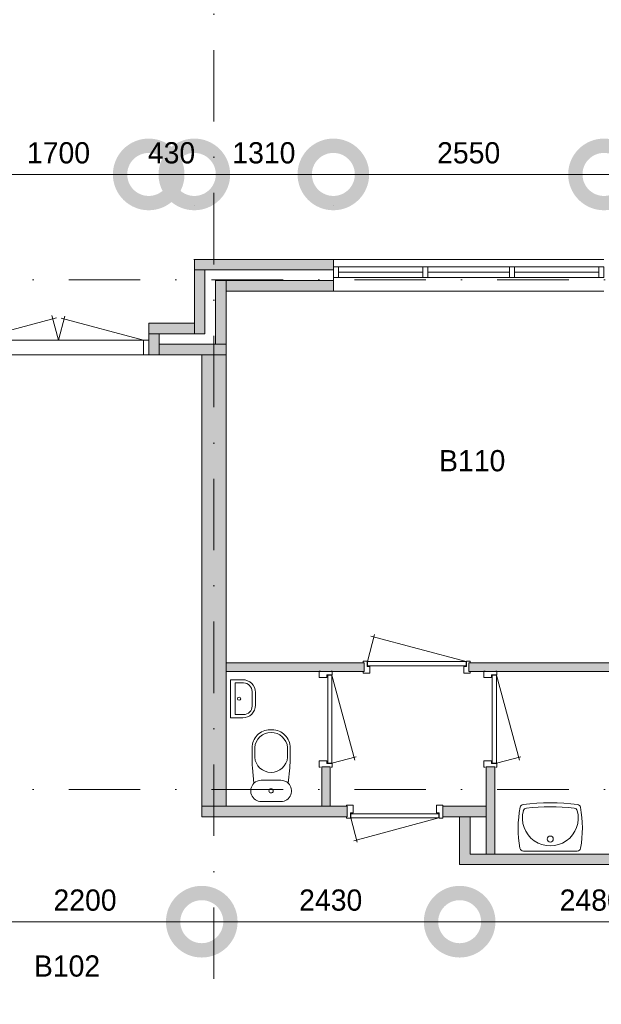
# Model space of a CAD drawing. Header units: millimetres. Extents: x -8493 to 75607, y -3060 to 56340.
# Tile 13 of 35: x 12019 to 17500, y 10669 to 19942. Entities that reach past the tile are written whole.
import ezdxf
from ezdxf.enums import TextEntityAlignment as Align

# ---------------------------------------------------------------- set-up
doc = ezdxf.new("R2010")
doc.units = ezdxf.units.MM
doc.header["$PDMODE"] = 3
doc.header["$PDSIZE"] = 1
doc.linetypes.add('DGN1', pattern=[504.6, 0, -504.6])
doc.linetypes.add('DGN4', pattern=[1345.6, 672.8, -336.4, 0, -336.4])
for name, color, linetype in [('16', 7, 'Continuous'), ('17', 7, 'Continuous'), ('30', 7, 'Continuous'), ('32', 7, 'Continuous'), ('33', 7, 'Continuous'), ('40', 7, 'Continuous'), ('48', 7, 'Continuous'), ('56', 7, 'Continuous'), ('58', 7, 'Continuous'), ('62', 7, 'Continuous')]:
    doc.layers.add(name, color=color, linetype=linetype)
doc.styles.add('dgn003', font='dgn003.shx')
doc.styles.get("Standard").update_dxf_attribs({"font": 'arial.ttf'})
doc.dimstyles.get("Standard").update_dxf_attribs({"dimtxt": 0.18, "dimasz": 0.18, "dimexe": 0.18, "dimexo": 0.0625, "dimgap": 0.09, "dimtad": 0, "dimtih": 1, "dimtoh": 1, "dimdec": 4, "dimzin": 0, "dimdsep": 46, "dimtxsty": 'Standard', "dimcen": 0.09, "dimadec": 0, "dimazin": 0, "dimtfac": 1, "dimtdec": 4, "dimtofl": 0, "dimtmove": 0, "dimatfit": 3, "dimfxl": 1, "dimtolj": 1, "dimtzin": 0, "dimarcsym": 0})

# ---------------------------------------------------------------- blocks, each defined once
blk = doc.blocks.new('830R1036')
at = {"layer": '33', "color": 1, "linetype": 'Continuous', "lineweight": 0}
for p, q in [((108, 868), (322.82, 66.28)), ((108, 38), (336.87, 99.32))]:
    blk.add_line(p, q, dxfattribs=at)
at = {"layer": '33', "color": 92, "linetype": 'Continuous', "lineweight": 13, "true_color": 0x00e100, "flags": 128}
for points in [[(100, 906), (111, 906), (111, 871), (61, 871), (61, 846), (-11, 846), (-11, 906), (0, 906)], [(100, 0), (111, 0), (111, 35), (61, 35), (61, 60), (-11, 60), (-11, 0), (0, 0)]]:
    blk.add_lwpolyline(points, dxfattribs=at)
at = {"layer": '33', "color": 2, "linetype": 'Continuous', "lineweight": 13, "true_color": 0xf0f000, "flags": 128}
blk.add_lwpolyline([(108, 868), (108, 38), (68, 38), (68, 868), (108, 868)], dxfattribs=at)
blk = doc.blocks.new('930L0912')
at = {"layer": '33', "color": 1, "linetype": 'Continuous', "lineweight": 0}
for p, q in [((-968, 98), (-899.56, 353.44)), ((-38, 98), (-936.31, 338.7))]:
    blk.add_line(p, q, dxfattribs=at)
at = {"layer": '33', "color": 92, "linetype": 'Continuous', "lineweight": 13, "true_color": 0x00e100, "flags": 128}
for points in [[(-1006, 90), (-1006, 101), (-971, 101), (-971, 51), (-946, 51), (-946, -11), (-1006, -11), (-1006, 0)], [(0, 90), (0, 101), (-35, 101), (-35, 51), (-60, 51), (-60, -11), (0, -11), (0, 0)]]:
    blk.add_lwpolyline(points, dxfattribs=at)
at = {"layer": '33', "color": 2, "linetype": 'Continuous', "lineweight": 13, "true_color": 0xf0f000, "flags": 128}
blk.add_lwpolyline([(-968, 98), (-38, 98), (-38, 58), (-968, 58), (-968, 98)], dxfattribs=at)
blk = doc.blocks.new('830R1037')
at = {"layer": '33', "color": 1, "linetype": 'Continuous', "lineweight": 0}
for p, q in [((108, 868), (322.82, 66.28)), ((108, 38), (336.87, 99.32))]:
    blk.add_line(p, q, dxfattribs=at)
at = {"layer": '33', "color": 92, "linetype": 'Continuous', "lineweight": 13, "true_color": 0x00e100, "flags": 128}
for points in [[(100, 906), (111, 906), (111, 871), (61, 871), (61, 846), (-11, 846), (-11, 906), (0, 906)], [(100, 0), (111, 0), (111, 35), (61, 35), (61, 60), (-11, 60), (-11, 0), (0, 0)]]:
    blk.add_lwpolyline(points, dxfattribs=at)
at = {"layer": '33', "color": 2, "linetype": 'Continuous', "lineweight": 13, "true_color": 0xf0f000, "flags": 128}
blk.add_lwpolyline([(108, 868), (108, 38), (68, 38), (68, 868), (108, 868)], dxfattribs=at)
blk = doc.blocks.new('CLOS0212')
at = {"layer": '40', "color": 7, "linetype": 'Continuous', "lineweight": 0}
for p, q in [((1.1, 670), (-0.8, 670)), ((-155, 527.8), (-155, 435.8)), ((155, 527.8), (155, 435.5)), ((92.5, 220), (-92.5, 220))]:
    blk.add_line(p, q, dxfattribs=at)
at = {"layer": '40', "color": 7, "linetype": 'Continuous', "lineweight": 0, "flags": 128}
for points in [[(175.7, 338.3), (162, 191.9), (162, 191.9, -0.674333), (92.5, 20), (92.5, 20), (-92.5, 20), (-92.5, 20, -0.674333), (-162, 191.9), (-162, 191.9), (-175.7, 338.3), (-175.7, 338.3, -0.023285), (-180, 431.3), (-180, 431.3), (-180, 525), (-180, 525, -0.414214), (-10, 695), (-10, 695), (10, 695), (10, 695, -0.414214), (180, 525), (180, 525), (180, 431.3), (180, 431.3, -0.023285), (175.7, 338.3)], [(-155, 527.8, -0.917521), (155, 527.8)], [(155, 436.6, -0.917514), (-155, 436.6)]]:
    blk.add_lwpolyline(points, format="xyb", dxfattribs=at)
at = {"layer": '40', "color": 7, "linetype": 'Continuous', "lineweight": 0}
blk.add_circle((0, 120), 20, dxfattribs=at)
for centre, start, end in [((-92.5, 120), 90, 134.02728), ((92.5, 120), 45.97272, 90)]:
    blk.add_arc(centre, 100, start, end, dxfattribs=at)
blk = doc.blocks.new('FT0112')
at = {"layer": '40', "color": 7, "linetype": 'Continuous', "lineweight": 0}
for p, q in [((20, -180), (20, 180)), ((64.6, -148.9), (64.6, 148.9)), ((64.6, 148.9), (144, 148.9)), ((135.1, -180), (20, -180))]:
    blk.add_line(p, q, dxfattribs=at)
at = {"layer": '40', "color": 7, "linetype": 'Continuous', "lineweight": 0, "flags": 128}
for points in [[(20, 180), (135.1, 180)], [(224, 68.9), (224, -68.9)], [(255.1, 60), (255.1, -60)], [(144, -148.9), (64.6, -148.9)]]:
    blk.add_lwpolyline(points, dxfattribs=at)
for points in [[(255.1, -60, -0.414214), (135.1, -180)], [(224, -68.9, -0.414214), (144, -148.9)]]:
    blk.add_lwpolyline(points, format="xyb", dxfattribs=at)
at = {"layer": '40', "color": 7, "linetype": 'Continuous', "lineweight": 0}
blk.add_circle((101.1, 0.9), 15.1, dxfattribs=at)
for centre, radius in [((135.1, 60), 120), ((144, 68.9), 80)]:
    blk.add_arc(centre, radius, 0, 90, dxfattribs=at)
blk = doc.blocks.new('WT0112')
at = {"layer": '40', "color": 7, "linetype": 'Continuous', "lineweight": 0}
blk.add_line((253.2, 20), (-253.2, 20), dxfattribs=at)
blk.add_circle((0, 133.3), 28.1, dxfattribs=at)
for centre, radius, start, end in [((0, -1669.4), 2143.7, 83.14249, 96.85751), ((765.8, 236.5), 1068.4, 169.44861, 190.20169), ((-252, 426.2), 33, 96.85751, 169.65449), ((0, 332.1), 263.1, 164.86666, 15.13334), ((-222.2, 392.2), 33, 96.04176, 164.86666), ((0, -1706.8), 2143.7, 83.95824, 96.04176), ((222.2, 392.2), 33, 15.13334, 83.95824), ((252, 426.2), 33, 10.34551, 83.14249), ((-765.8, 236.5), 1068.4, 349.79831, 10.55139), ((-253.2, 53), 33, 190.00267, 270), ((253.2, 53), 33, 270, 349.99733)]:
    blk.add_arc(centre, radius, start, end, dxfattribs=at)
blk = doc.blocks.new('830R1038')
at = {"layer": '33', "color": 1, "linetype": 'Continuous', "lineweight": 0}
for p, q in [((38, -108), (99.32, -336.87)), ((868, -108), (66.28, -322.82))]:
    blk.add_line(p, q, dxfattribs=at)
at = {"layer": '33', "color": 92, "linetype": 'Continuous', "lineweight": 13, "true_color": 0x00e100, "flags": 128}
for points in [[(0, -100), (0, -111), (35, -111), (35, -61), (60, -61), (60, 11), (0, 11), (0, 0)], [(906, -100), (906, -111), (871, -111), (871, -61), (846, -61), (846, 11), (906, 11), (906, 0)]]:
    blk.add_lwpolyline(points, dxfattribs=at)
at = {"layer": '33', "color": 2, "linetype": 'Continuous', "lineweight": 13, "true_color": 0xf0f000, "flags": 128}
blk.add_lwpolyline([(868, -108), (38, -108), (38, -68), (868, -68), (868, -108)], dxfattribs=at)
blk = doc.blocks.new('_DotSmall')
at = {"color": 0, "linetype": 'ByBlock', "const_width": 0.5}
blk.add_lwpolyline([(-0.0625, 0, 1), (0.0625, 0, 1)], format="xyb", close=True, dxfattribs=at)
blk = doc.blocks.new('*D2922')
at = {"layer": '58', "color": 3, "linetype": 'Continuous', "lineweight": 0, "transparency": 16777216}
blk.add_line((17524.8, 18484.5), (19774.8, 18484.5), dxfattribs=at)
at = {"layer": 'Defpoints', "color": 0, "linetype": 'Continuous', "transparency": 16777216}
for p in [(19774.8, 18484.5), (17524.8, 17684.5), (19774.8, 17684.5)]:
    blk.add_point(p, dxfattribs=at)
at = {"layer": '58', "color": 3, "linetype": 'Continuous', "lineweight": 0, "transparency": 16777216, "xscale": 1080, "yscale": 1080, "zscale": 1080, "rotation": 180}
blk.add_blockref('_DotSmall', (17524.8, 18484.5), dxfattribs=at)
at = {"layer": '58', "color": 3, "linetype": 'Continuous', "lineweight": 0, "transparency": 16777216, "xscale": 1080, "yscale": 1080, "zscale": 1080}
blk.add_blockref('_DotSmall', (19774.8, 18484.5), dxfattribs=at)
at = {"layer": '58', "color": 3, "linetype": 'Continuous', "lineweight": 0, "transparency": 16777216, "insert": (18649.8, 18686.6), "char_height": 200, "attachment_point": 5, "style": 'dgn003'}
blk.add_mtext('\\A1;2250', dxfattribs=at)
blk = doc.blocks.new('*D2923')
at = {"layer": '58', "color": 3, "linetype": 'Continuous', "lineweight": 0, "transparency": 16777216}
blk.add_line((14974.8, 18484.5), (17524.8, 18484.5), dxfattribs=at)
at = {"layer": 'Defpoints', "color": 0, "linetype": 'Continuous', "transparency": 16777216}
for p in [(17524.8, 18484.5), (14974.8, 17684.5), (17524.8, 17684.5)]:
    blk.add_point(p, dxfattribs=at)
at = {"layer": '58', "color": 3, "linetype": 'Continuous', "lineweight": 0, "transparency": 16777216, "xscale": 1080, "yscale": 1080, "zscale": 1080, "rotation": 180}
blk.add_blockref('_DotSmall', (14974.8, 18484.5), dxfattribs=at)
at = {"layer": '58', "color": 3, "linetype": 'Continuous', "lineweight": 0, "transparency": 16777216, "xscale": 1080, "yscale": 1080, "zscale": 1080}
blk.add_blockref('_DotSmall', (17524.8, 18484.5), dxfattribs=at)
at = {"layer": '58', "color": 3, "linetype": 'Continuous', "lineweight": 0, "transparency": 16777216, "insert": (16249.8, 18686.6), "char_height": 200, "attachment_point": 5, "style": 'dgn003'}
blk.add_mtext('\\A1;2550', dxfattribs=at)
blk = doc.blocks.new('*D2924')
at = {"layer": '58', "color": 3, "linetype": 'Continuous', "lineweight": 0, "transparency": 16777216}
blk.add_line((13664.8, 18484.5), (14974.8, 18484.5), dxfattribs=at)
at = {"layer": 'Defpoints', "color": 0, "linetype": 'Continuous', "transparency": 16777216}
for p in [(14974.8, 18484.5), (13664.8, 17684.5), (14974.8, 17684.5)]:
    blk.add_point(p, dxfattribs=at)
at = {"layer": '58', "color": 3, "linetype": 'Continuous', "lineweight": 0, "transparency": 16777216, "xscale": 1080, "yscale": 1080, "zscale": 1080, "rotation": 180}
blk.add_blockref('_DotSmall', (13664.8, 18484.5), dxfattribs=at)
at = {"layer": '58', "color": 3, "linetype": 'Continuous', "lineweight": 0, "transparency": 16777216, "xscale": 1080, "yscale": 1080, "zscale": 1080}
blk.add_blockref('_DotSmall', (14974.8, 18484.5), dxfattribs=at)
at = {"layer": '58', "color": 3, "linetype": 'Continuous', "lineweight": 0, "transparency": 16777216, "insert": (14319.8, 18686.7), "char_height": 200, "attachment_point": 5, "style": 'dgn003'}
blk.add_mtext('\\A1;1310', dxfattribs=at)
blk = doc.blocks.new('*D2925')
at = {"layer": '58', "color": 3, "linetype": 'Continuous', "lineweight": 0, "transparency": 16777216}
for p, q in [((13234.8, 18484.5), (12154.8, 18484.5)), ((13234.8, 18484.5), (13664.8, 18484.5)), ((13664.8, 18484.5), (14744.8, 18484.5))]:
    blk.add_line(p, q, dxfattribs=at)
at = {"layer": 'Defpoints', "color": 0, "linetype": 'Continuous', "transparency": 16777216}
for p in [(13664.8, 18484.5), (13234.8, 17084.5), (13664.8, 17084.5)]:
    blk.add_point(p, dxfattribs=at)
at = {"layer": '58', "color": 3, "linetype": 'Continuous', "lineweight": 0, "transparency": 16777216, "xscale": 1080, "yscale": 1080, "zscale": 1080}
blk.add_blockref('_DotSmall', (13234.8, 18484.5), dxfattribs=at)
at = {"layer": '58', "color": 3, "linetype": 'Continuous', "lineweight": 0, "transparency": 16777216, "xscale": 1080, "yscale": 1080, "zscale": 1080, "rotation": 180}
blk.add_blockref('_DotSmall', (13664.8, 18484.5), dxfattribs=at)
at = {"layer": '58', "color": 3, "linetype": 'Continuous', "lineweight": 0, "transparency": 16777216, "insert": (13449.8, 18686.7), "char_height": 200, "attachment_point": 5, "style": 'dgn003'}
blk.add_mtext('\\A1;430', dxfattribs=at)
blk = doc.blocks.new('*D2926')
at = {"layer": '58', "color": 3, "linetype": 'Continuous', "lineweight": 0, "transparency": 16777216}
blk.add_line((11534.8, 18484.5), (13234.8, 18484.5), dxfattribs=at)
at = {"layer": 'Defpoints', "color": 0, "linetype": 'Continuous', "transparency": 16777216}
for p in [(13234.8, 18484.5), (11534.8, 17084.5), (13234.8, 17084.5)]:
    blk.add_point(p, dxfattribs=at)
at = {"layer": '58', "color": 3, "linetype": 'Continuous', "lineweight": 0, "transparency": 16777216, "xscale": 1080, "yscale": 1080, "zscale": 1080, "rotation": 180}
blk.add_blockref('_DotSmall', (11534.8, 18484.5), dxfattribs=at)
at = {"layer": '58', "color": 3, "linetype": 'Continuous', "lineweight": 0, "transparency": 16777216, "xscale": 1080, "yscale": 1080, "zscale": 1080}
blk.add_blockref('_DotSmall', (13234.8, 18484.5), dxfattribs=at)
at = {"layer": '58', "color": 3, "linetype": 'Continuous', "lineweight": 0, "transparency": 16777216, "insert": (12384.8, 18686.6), "char_height": 200, "attachment_point": 5, "style": 'dgn003'}
blk.add_mtext('\\A1;1700', dxfattribs=at)
blk = doc.blocks.new('*D2927')
at = {"layer": '58', "color": 3, "linetype": 'Continuous', "lineweight": 0, "transparency": 16777216}
for p, q in [((11064.8, 18484.5), (9984.8, 18484.5)), ((11534.8, 18484.5), (11064.8, 18484.5)), ((11534.8, 18484.5), (12614.8, 18484.5))]:
    blk.add_line(p, q, dxfattribs=at)
at = {"layer": 'Defpoints', "color": 0, "linetype": 'Continuous', "transparency": 16777216}
for p in [(11064.8, 18484.5), (11064.8, 17084.5), (11534.8, 17084.5)]:
    blk.add_point(p, dxfattribs=at)
at = {"layer": '58', "color": 3, "linetype": 'Continuous', "lineweight": 0, "transparency": 16777216, "xscale": 1080, "yscale": 1080, "zscale": 1080}
blk.add_blockref('_DotSmall', (11064.8, 18484.5), dxfattribs=at)
at = {"layer": '58', "color": 3, "linetype": 'Continuous', "lineweight": 0, "transparency": 16777216, "xscale": 1080, "yscale": 1080, "zscale": 1080, "rotation": 180}
blk.add_blockref('_DotSmall', (11534.8, 18484.5), dxfattribs=at)
at = {"layer": '58', "color": 3, "linetype": 'Continuous', "lineweight": 0, "transparency": 16777216, "insert": (11299.8, 18686.6), "char_height": 200, "attachment_point": 5, "style": 'dgn003'}
blk.add_mtext('\\A1;470', dxfattribs=at)
blk = doc.blocks.new('*D2936')
at = {"layer": '58', "color": 3, "linetype": 'Continuous', "lineweight": 0, "transparency": 16777216}
blk.add_line((13734.8, 11447.5), (11534.8, 11447.5), dxfattribs=at)
at = {"layer": 'Defpoints', "color": 0, "linetype": 'Continuous', "transparency": 16777216}
for p in [(11534.8, 12362.7), (13734.8, 12362.7), (11534.8, 11447.5)]:
    blk.add_point(p, dxfattribs=at)
at = {"layer": '58', "color": 3, "linetype": 'Continuous', "lineweight": 0, "transparency": 16777216, "xscale": 1080, "yscale": 1080, "zscale": 1080, "rotation": 180}
blk.add_blockref('_DotSmall', (11534.8, 11447.5), dxfattribs=at)
at = {"layer": '58', "color": 3, "linetype": 'Continuous', "lineweight": 0, "transparency": 16777216, "xscale": 1080, "yscale": 1080, "zscale": 1080}
blk.add_blockref('_DotSmall', (13734.8, 11447.5), dxfattribs=at)
at = {"layer": '58', "color": 3, "linetype": 'Continuous', "lineweight": 0, "transparency": 16777216, "insert": (12634.8, 11649.6), "char_height": 200, "attachment_point": 5, "style": 'dgn003'}
blk.add_mtext('\\A1;2200', dxfattribs=at)
blk = doc.blocks.new('*D2899')
at = {"layer": '58', "color": 3, "linetype": 'Continuous', "lineweight": 0, "transparency": 16777216}
blk.add_line((16164.8, 11447.5), (13734.8, 11447.5), dxfattribs=at)
at = {"layer": 'Defpoints', "color": 0, "linetype": 'Continuous', "transparency": 16777216}
for p in [(13734.8, 11797.3), (16164.8, 11797.3), (13734.8, 11447.5)]:
    blk.add_point(p, dxfattribs=at)
at = {"layer": '58', "color": 3, "linetype": 'Continuous', "lineweight": 0, "transparency": 16777216, "xscale": 1080, "yscale": 1080, "zscale": 1080, "rotation": 180}
blk.add_blockref('_DotSmall', (13734.8, 11447.5), dxfattribs=at)
at = {"layer": '58', "color": 3, "linetype": 'Continuous', "lineweight": 0, "transparency": 16777216, "xscale": 1080, "yscale": 1080, "zscale": 1080}
blk.add_blockref('_DotSmall', (16164.8, 11447.5), dxfattribs=at)
at = {"layer": '58', "color": 3, "linetype": 'Continuous', "lineweight": 0, "transparency": 16777216, "insert": (14949.8, 11649.6), "char_height": 200, "attachment_point": 5, "style": 'dgn003'}
blk.add_mtext('\\A1;2430', dxfattribs=at)
blk = doc.blocks.new('*D2900')
at = {"layer": '58', "color": 3, "linetype": 'Continuous', "lineweight": 0, "transparency": 16777216}
blk.add_line((18644.8, 11447.5), (16164.8, 11447.5), dxfattribs=at)
at = {"layer": 'Defpoints', "color": 0, "linetype": 'Continuous', "transparency": 16777216}
for p in [(16164.8, 11784.4), (18644.8, 11784.4), (16164.8, 11447.5)]:
    blk.add_point(p, dxfattribs=at)
at = {"layer": '58', "color": 3, "linetype": 'Continuous', "lineweight": 0, "transparency": 16777216, "xscale": 1080, "yscale": 1080, "zscale": 1080, "rotation": 180}
blk.add_blockref('_DotSmall', (16164.8, 11447.5), dxfattribs=at)
at = {"layer": '58', "color": 3, "linetype": 'Continuous', "lineweight": 0, "transparency": 16777216, "xscale": 1080, "yscale": 1080, "zscale": 1080}
blk.add_blockref('_DotSmall', (18644.8, 11447.5), dxfattribs=at)
at = {"layer": '58', "color": 3, "linetype": 'Continuous', "lineweight": 0, "transparency": 16777216, "insert": (17404.8, 11649.6), "char_height": 200, "attachment_point": 5, "style": 'dgn003'}
blk.add_mtext('\\A1;2480', dxfattribs=at)

msp = doc.modelspace()

# ---------------------------------------------------------------- hatches: boundary and pattern name
at = {"layer": '62'}
for color, points in [(7, [(13664.76, 17684.49), (14974.76, 17684.49), (14974.76, 17584.49), (13664.76, 17584.49)]), (7, [(13664.76, 17584.49), (13764.76, 17584.49), (13764.76, 16984.49), (13664.76, 16984.49)]), (9, [(13864.76, 17484.49), (13964.76, 17484.49), (13964.76, 16884.49), (13864.76, 16884.49)]), (9, [(13964.76, 17484.49), (14974.76, 17484.49), (14974.76, 17384.49), (13964.76, 17384.49)]), (7, [(13234.76, 17084.49), (13664.76, 17084.49), (13664.76, 16984.49), (13234.76, 16984.49)]), (7, [(13334.76, 16984.49), (13234.76, 16984.49), (13234.76, 16784.49), (13334.76, 16784.49)]), (7, [(13334.76, 16884.49), (13964.76, 16884.49), (13964.76, 16784.49), (13334.76, 16784.49)]), (7, [(13734.76, 16784.49), (13964.76, 16784.49), (13964.76, 12534.49), (13734.76, 12534.49)]), (9, [(15264.76, 13804.49), (13964.76, 13804.49), (13964.76, 13884.49), (15264.76, 13884.49)]), (9, [(18534.76, 13804.49), (16249.76, 13804.49), (16249.76, 13884.49), (18534.76, 13884.49)]), (9, [(14944.76, 12904.49), (14864.76, 12904.49), (14864.76, 12534.49), (14944.76, 12534.49)]), (9, [(16494.76, 12904.49), (16414.76, 12904.49), (16414.76, 12084.49), (16494.76, 12084.49)]), (7, [(15104.76, 12534.49), (13734.76, 12534.49), (13734.76, 12434.49), (15104.76, 12434.49)]), (7, [(16414.76, 12534.49), (16004.76, 12534.49), (16004.76, 12434.49), (16414.76, 12434.49)]), (7, [(18649.76, 11984.49), (18649.76, 12084.49), (16264.76, 12084.49), (16264.76, 12434.49), (16164.76, 12434.49), (16164.76, 11984.49)])]:
    msp.add_hatch(color=color, dxfattribs=at).paths.add_polyline_path(points)

# ---------------------------------------------------------------- linework, layer by layer
at = {"layer": '16', "color": 92, "linetype": 'Continuous', "lineweight": 0, "true_color": 0x00e100, "flags": 128}
for points in [[(13964.76, 13804.49), (15264.76, 13804.49), (15264.76, 13884.49), (13964.76, 13884.49), (13964.76, 13804.49)], [(16249.76, 13804.49), (18534.76, 13804.49), (18534.76, 13884.49), (16249.76, 13884.49), (16249.76, 13804.49)], [(14944.76, 12534.49), (14864.76, 12534.49), (14864.76, 12904.49), (14944.76, 12904.49), (14944.76, 12534.49)], [(16494.76, 12084.49), (16414.76, 12084.49), (16414.76, 12904.49), (16494.76, 12904.49), (16494.76, 12084.49)], [(15104.76, 12434.49), (13734.76, 12434.49), (13734.76, 12534.49), (15104.76, 12534.49), (15104.76, 12434.49)], [(16414.76, 12434.49), (16004.76, 12434.49), (16004.76, 12534.49), (16414.76, 12534.49), (16414.76, 12434.49)], [(18649.76, 11984.49), (16164.76, 11984.49), (16164.76, 12434.49), (16264.76, 12434.49), (16264.76, 12084.49), (18649.76, 12084.49), (18649.76, 11984.49)]]:
    msp.add_lwpolyline(points, dxfattribs=at)
at = {"layer": '17', "color": 92, "linetype": 'Continuous', "lineweight": 0, "true_color": 0x00e100}
for p, q in [((14974.76, 17684.49), (13664.76, 17684.49)), ((13664.76, 17084.49), (13664.76, 17684.49)), ((14974.76, 17384.49), (14974.76, 17684.49)), ((14974.76, 17584.49), (13764.76, 17584.49)), ((13764.76, 16984.49), (13764.76, 17584.49)), ((13864.76, 16884.49), (13864.76, 17484.49)), ((14974.76, 17484.49), (13864.76, 17484.49)), ((14974.76, 17384.49), (13964.76, 17384.49)), ((13964.76, 16784.49), (13964.76, 17384.49)), ((13664.76, 17084.49), (13234.76, 17084.49)), ((13234.76, 16784.49), (13234.76, 17084.49)), ((13764.76, 16984.49), (13334.76, 16984.49)), ((13334.76, 16884.49), (13334.76, 16984.49)), ((13864.76, 16884.49), (13334.76, 16884.49)), ((13964.76, 16784.49), (13234.76, 16784.49))]:
    msp.add_line(p, q, dxfattribs=at)
at = {"layer": '17', "color": 92, "linetype": 'Continuous', "lineweight": 0, "true_color": 0x00e100, "flags": 128}
msp.add_lwpolyline([(13964.76, 12534.49), (13734.76, 12534.49), (13734.76, 16784.49), (13964.76, 16784.49), (13964.76, 12534.49)], dxfattribs=at)
at = {"layer": '30', "color": 3, "linetype": 'Continuous', "lineweight": 0}
for p, q in [((17524.76, 17684.49), (14974.76, 17684.49)), ((17524.76, 17384.49), (14974.76, 17384.49))]:
    msp.add_line(p, q, dxfattribs=at)
at = {"layer": '32', "color": 3, "linetype": 'Continuous', "lineweight": 0}
for p, q in [((17474.76, 17614.49), (14974.76, 17614.49)), ((15816.42, 17564.49), (15024.76, 17564.49)), ((16633.09, 17564.49), (15866.42, 17564.49)), ((17474.76, 17564.49), (16683.09, 17564.49)), ((17474.76, 17514.49), (17474.76, 17614.49)), ((15024.76, 17514.49), (17474.76, 17514.49)), ((11534.76, 16923.49), (13234.76, 16923.49)), ((11534.76, 16784.49), (13234.76, 16784.49))]:
    msp.add_line(p, q, dxfattribs=at)
at = {"layer": '32', "color": 3, "linetype": 'Continuous', "lineweight": 0, "flags": 128}
for points in [[(15024.76, 17614.49), (14974.76, 17614.49), (14974.76, 17514.49), (15024.76, 17514.49), (15024.76, 17614.49)], [(15866.42, 17614.49), (15816.42, 17614.49), (15816.42, 17514.49), (15866.42, 17514.49), (15866.42, 17614.49)], [(16683.09, 17614.49), (16633.09, 17614.49), (16633.09, 17514.49), (16683.09, 17514.49), (16683.09, 17614.49)], [(17524.76, 17614.49), (17474.76, 17614.49), (17474.76, 17514.49), (17524.76, 17514.49), (17524.76, 17614.49)], [(13234.76, 16923.49), (13184.76, 16923.49), (13184.76, 16784.49), (13234.76, 16784.49), (13234.76, 16923.49)]]:
    msp.add_lwpolyline(points, dxfattribs=at)
at = {"layer": '33', "color": 1, "linetype": 'Continuous', "lineweight": 0}
for p, q in [((12384.76, 16923.49), (12322.4, 17156.22)), ((11584.76, 16923.49), (12365.58, 17132.71)), ((12384.76, 16923.49), (12445.73, 17151.04)), ((13184.76, 16923.49), (12409.03, 17131.35))]:
    msp.add_line(p, q, dxfattribs=at)
at = {"layer": '56', "color": 3, "linetype": 'DGN4', "lineweight": 0}
for p, q in [((13849.76, 55989.76), (13849.76, 547.85)), ((52180.43, 17492.77), (-3616.95, 17492.77)), ((52180.43, 12692.77), (-3616.95, 12692.77))]:
    msp.add_line(p, q, dxfattribs=at)
at = {"layer": '58', "color": 3, "linetype": 'DGN1', "lineweight": 0}
for p, q in [((13664.76, 17684.49), (13664.76, 18484.49)), ((14974.76, 17684.49), (14974.76, 18484.49))]:
    msp.add_line(p, q, dxfattribs=at)
at = {"layer": '62', "color": 7, "linetype": 'Continuous', "lineweight": 0, "flags": 128}
for points in [[(13664.76, 17684.49), (14974.76, 17684.49), (14974.76, 17584.49), (13664.76, 17584.49), (13664.76, 17684.49)], [(13664.76, 17584.49), (13764.76, 17584.49), (13764.76, 16984.49), (13664.76, 16984.49), (13664.76, 17584.49)], [(13234.76, 17084.49), (13664.76, 17084.49), (13664.76, 16984.49), (13234.76, 16984.49), (13234.76, 17084.49)], [(13334.76, 16984.49), (13234.76, 16984.49), (13234.76, 16784.49), (13334.76, 16784.49), (13334.76, 16984.49)], [(13334.76, 16884.49), (13964.76, 16884.49), (13964.76, 16784.49), (13334.76, 16784.49), (13334.76, 16884.49)], [(13734.76, 16784.49), (13964.76, 16784.49), (13964.76, 12534.49), (13734.76, 12534.49), (13734.76, 16784.49)], [(15104.76, 12534.49), (13734.76, 12534.49), (13734.76, 12434.49), (15104.76, 12434.49), (15104.76, 12534.49)], [(16414.76, 12534.49), (16004.76, 12534.49), (16004.76, 12434.49), (16414.76, 12434.49), (16414.76, 12534.49)], [(18649.76, 11984.49), (18649.76, 12084.49), (16264.76, 12084.49), (16264.76, 12434.49), (16164.76, 12434.49), (16164.76, 11984.49), (18649.76, 11984.49)]]:
    msp.add_lwpolyline(points, dxfattribs=at)
at = {"layer": '62', "color": 9, "linetype": 'Continuous', "lineweight": 0, "flags": 128}
for points in [[(13864.76, 17484.49), (13964.76, 17484.49), (13964.76, 16884.49), (13864.76, 16884.49), (13864.76, 17484.49)], [(13964.76, 17484.49), (14974.76, 17484.49), (14974.76, 17384.49), (13964.76, 17384.49), (13964.76, 17484.49)], [(15264.76, 13804.49), (13964.76, 13804.49), (13964.76, 13884.49), (15264.76, 13884.49), (15264.76, 13804.49)], [(18534.76, 13804.49), (16249.76, 13804.49), (16249.76, 13884.49), (18534.76, 13884.49), (18534.76, 13804.49)], [(14944.76, 12904.49), (14864.76, 12904.49), (14864.76, 12534.49), (14944.76, 12534.49), (14944.76, 12904.49)], [(16494.76, 12904.49), (16414.76, 12904.49), (16414.76, 12084.49), (16494.76, 12084.49), (16494.76, 12904.49)]]:
    msp.add_lwpolyline(points, dxfattribs=at)

# ---------------------------------------------------------------- block references
at = {"color": 7, "linetype": 'Continuous', "lineweight": 0}
for name, p in [('930L0912', (16262.99, 13798.52)), ('FT0112', (13985.19, 13546.53)), ('830R1037', (14853.16, 12901.4)), ('830R1036', (16404.58, 12901.41)), ('CLOS0212', (14388.27, 12559.39)), ('830R1038', (15100.05, 12532.59)), ('WT0112', (17018.9, 12092.35))]:
    msp.add_blockref(name, p, dxfattribs=at)

# ---------------------------------------------------------------- texts
at = {"layer": '48', "color": 7, "linetype": 'Continuous', "lineweight": 0, "style": 'dgn003'}
for s, p in [('B110', (16283.16, 15788.7)), ('B102', (12465.08, 11030.16))]:
    msp.add_text(s, height=200, dxfattribs=at).set_placement(p, align=Align.MIDDLE_CENTER)

# ---------------------------------------------------------------- dimensions: what is measured, and where the dimension line sits
at = {"layer": '58', "color": 3, "linetype": 'Continuous', "lineweight": 0}
for base, p1, p2, picture, middle in [((11064.76, 18484.49), (11534.76, 17084.49), (11064.76, 17084.49), '*D2927', (11299.76, 18686.6)), ((13234.76, 18484.49), (11534.76, 17084.49), (13234.76, 17084.49), '*D2926', (12384.76, 18686.6)), ((13664.76, 18484.49), (13234.76, 17084.49), (13664.76, 17084.49), '*D2925', (13449.76, 18686.67)), ((14974.76, 18484.49), (13664.76, 17684.49), (14974.76, 17684.49), '*D2924', (14319.76, 18686.67)), ((17524.76, 18484.49), (14974.76, 17684.49), (17524.76, 17684.49), '*D2923', (16249.76, 18686.6)), ((19774.76, 18484.49), (17524.76, 17684.49), (19774.76, 17684.49), '*D2922', (18649.76, 18686.6)), ((11534.76, 11447.45), (13734.76, 12362.67), (11534.76, 12362.67), '*D2936', (12634.76, 11649.56)), ((13734.76, 11447.45), (16164.76, 11797.32), (13734.76, 11797.32), '*D2899', (14949.76, 11649.63)), ((16164.76, 11447.45), (18644.76, 11784.36), (16164.76, 11784.36), '*D2900', (17404.76, 11649.56))]:
    dim = msp.add_linear_dim(base=base, p1=p1, p2=p2, dimstyle='Standard', override={"dimscale": 1, "dimtxt": 200, "dimasz": 1080, "dimexe": 0, "dimexo": 0, "dimgap": 100, "dimtad": 1, "dimjust": 0, "dimtih": 0, "dimtoh": 0, "dimdec": 0, "dimlfac": 1, "dimzin": 11, "dimdsep": 46, "dimlunit": 2, "dimpost": '<>', "dimtxsty": 'dgn003', "dimblk1": 'DotSmall', "dimblk2": 'DotSmall', "dimsah": 1, "dimcen": 0, "dimse1": 1, "dimse2": 1, "dimclrd": 3, "dimclre": 3, "dimclrt": 3, "dimtol": 0, "dimtix": 1, "dimtofl": 1, "dimatfit": 3, "dimfrac": 1, "dimtolj": 1, "dimlwd": 0, "dimlwe": 0}, dxfattribs=at)
    dim.commit()
    dim.dimension.update_dxf_attribs({"geometry": picture, "text_midpoint": middle})

doc.saveas('drawing.dxf')
